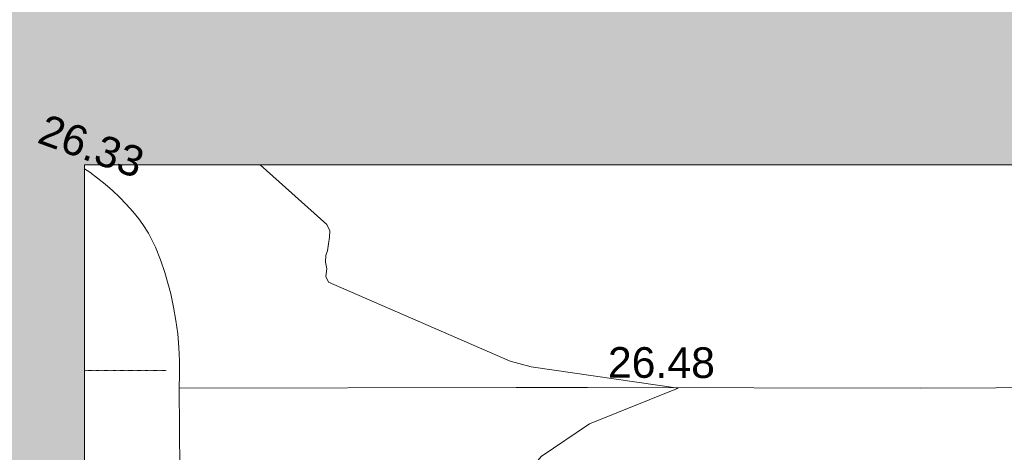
# Model space of a CAD drawing. Header units: millimetres. Extents: x -287732 to 520720, y -88450 to 287754.
# Tile 231 of 256: x 64489 to 76546, y 19351 to 24645. Entities that reach past the tile are written whole.
import ezdxf

# ---------------------------------------------------------------- set-up
doc = ezdxf.new("R2010")
doc.units = ezdxf.units.MM
doc.linetypes.add('Dash', pattern=[6, 3, -3])
doc.linetypes.add('IMPORT-UG_ELEC_STREET LIGHTING_QLB2 _2_', pattern=[2700, 1500, -300.0000000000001, 0, -250, 150, -300.0000000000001, 0, -200])
for name, color, linetype, lineweight, true_color in [('00_UAV_FOOTPATH', 7, 'Continuous', 9, 0xa50000), ('00_UAV_PARKING', 4, 'Continuous', 9, 0x00ffff), ('01_DTM_CONTOUR_MNR', 7, 'Continuous', 9, 0xa5a552), ('12333-PUM-2D-U-0001-C01 - Rev2_REVIT IMPORT_dwg', 7, 'Continuous', 9, 0x767676), ('A_RHA_Line', 7, 'Continuous', 9, 0x00a600), ('A_RHA_Line-RoomAreaSeperator', 4, 'Dash', 9, 0x00ffff)]:
    doc.layers.add(name, color=color, linetype=linetype, lineweight=lineweight, true_color=true_color)
doc.layers.add('A_RHA_Detail', color=7, linetype='Continuous', lineweight=9)
doc.styles.add('Swis721 Lt BT_2', font='swissl.ttf', dxfattribs={"height": 375})

# ---------------------------------------------------------------- blocks, each defined once
blk = doc.blocks.new('12333-PUM-2D-U-0001-C01 - Rev2_REVIT IMPORT_dwg_MGS62954_T2_Galway_ITM_3d_Rev1-2077680-Site Location Plan Proposed')
at = {"layer": '00_UAV_FOOTPATH', "color": 254, "true_color": 0xcccccc, "flags": 128}
blk.add_lwpolyline([(533968742.7295002, 725574397.8715001), (533972870.7295003, 725574333.8715001), (533973741.1404693, 725574316.6321561), (533977818.7295002, 725574235.8715001), (533978740.0307135, 725574224.9016196), (533983277.7295002, 725574170.8715003), (533983739.4126881, 725574161.6144856), (533988737.6945366, 725574061.3960452), (533988813.7295001, 725574059.8715003), (533991156.2511514, 725574020.8171735)], dxfattribs=at)
at = {"layer": '00_UAV_PARKING', "color": 254, "true_color": 0xcccccc, "flags": 128}
blk.add_lwpolyline([(533967631.175581, 725577100.8514503), (533967694.2023908, 725577056.901396), (533967788.7434891, 725576984.9091723), (533967880.1869371, 725576909.0211278), (533967968.3723121, 725576829.3703957), (533968053.1449071, 725576746.0967104), (533968134.3560023, 725576659.3461628), (533968211.8631255, 725576569.2709422), (533968285.530303, 725576476.0290718), (533968331.4048811, 725576408.0631341), (533968398.3399636, 725576297.6927491), (533968484.1239063, 725576127.430511), (533968541.0372626, 725575971.469433), (533968591.3697245, 725575813.2618753), (533968635.0329912, 725575653.0853881), (533968658.7295001, 725575552.8715003), (533968691.4296637, 725575390.1026847), (533968717.2850932, 725575226.1073048), (533968736.2504293, 725575061.1730633), (533968748.2924004, 725574895.5893115), (533968753.3898807, 725574729.6465392), (533968751.5339277, 725574563.6358668), (533968742.7295002, 725574397.8715001), (533968735.05467, 725573401.5320112)], dxfattribs=at)
at = {"layer": '01_DTM_CONTOUR_MNR', "color": 254, "true_color": 0xcccccc, "flags": 128}
blk.add_lwpolyline([(533967469.8062598, 725567856.0092281), (533968118.0332534, 725567899.8176979), (533968690.0000003, 725568060.0000002), (533968972.1390122, 725568115.9647456), (533969251.5623379, 725568952.1607072), (533970107.7597439, 725571012.409007), (533970490.0000002, 725571220.0000004), (533972370.0000001, 725572560.0000005), (533973160.2144932, 725573483.1445943), (533973759.2629704, 725573871.5912013), (533974850.0000002, 725574290.0000002), (533973058.0200253, 725574581.8986235), (533972801.1678881, 725574656.9525324), (533970593.8095239, 725575661.5734992), (533970564.0471379, 725575732.277536), (533970575.0000002, 725575825.0000004), (533970562.822978, 725575905.7774513), (533970567.7694612, 725575990.2544911), (533970587.6869149, 725576045.7042018), (533970603.5577551, 725576129.8620396), (533970617.2000957, 725576210.2930703), (533970620.9055062, 725576287.1804044), (533970585.7784045, 725576365.0852132), (533969781.3089985, 725577113.1946318)], dxfattribs=at)
at = {"layer": '00_UAV_FOOTPATH', "color": 251, "true_color": 0x666666, "insert": (533974000.8980345, 725574806.8141344), "char_height": 375, "width": 1495.902363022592, "attachment_point": 1, "rotation": 358.8653491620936, "line_spacing_factor": 1.005061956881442, "style": 'Swis721 Lt BT_2'}
blk.add_mtext('26.48', dxfattribs=at)
at = {"layer": '00_UAV_PARKING', "color": 251, "true_color": 0x666666, "insert": (533967175.2739301, 725577786.3903669), "char_height": 375, "width": 1495.902363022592, "attachment_point": 1, "rotation": 339.1306617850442, "line_spacing_factor": 1.005061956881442, "style": 'Swis721 Lt BT_2'}
blk.add_mtext('26.33', dxfattribs=at)
blk = doc.blocks.new('12333-PUM-2D-U-0001-C01 - Rev2_REVIT IMPORT_dwg-1620468-Site Location Plan Proposed')
blk.add_blockref('12333-PUM-2D-U-0001-C01 - Rev2_REVIT IMPORT_dwg_MGS62954_T2_Galway_ITM_3d_Rev1-2077680-Site Location Plan Proposed', (-533641079.6498471, -725615854.3561786))

msp = doc.modelspace()

# ---------------------------------------------------------------- hatches: boundary and pattern name
at = {"layer": 'A_RHA_Detail', "true_color": 0xff80c0}
h = msp.add_hatch(color=231, dxfattribs=at)
h.paths.add_polyline_path([(56188.28042545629, 24.99999962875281), (65283.05521156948, 24.99999962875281), (65283.05521156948, 22870.95558491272), (88583.301808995, 22870.95558491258), (88583.301808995, 36514.72878646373), (58436.48823028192, 36514.72878646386), (27815.30860791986, 49010.81821995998), (23668.6203268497, 30036.46950734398), (53307.6900862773, 23736.49074818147), (53307.6900862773, 14330.02375410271), (56155.84326007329, 14338.3166313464), (56184.85014944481, 1695.000547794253), (56184.85025759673, 205.5228286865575), (56084.50000007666, 200.5778279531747), (56084.50000007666, 24.99999962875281)])
h.paths.add_polyline_path([(24586.91955213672, 33847.40526666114), (24586.89580502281, 33847.41031426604), (24501.47018237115, 33847.41031426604)])
h.paths.add_polyline_path([(104690.1273206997, 36764.46481787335), (106330.8217241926, 36764.46481787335), (106330.8217241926, 43494.46481787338), (99600.82172419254, 43494.46481787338), (99600.82172419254, 36764.46481787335), (100733.7848329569, 36764.46481787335)])

# ---------------------------------------------------------------- linework, layer by layer
at = {"layer": 'A_RHA_Line', "color": 7}
for p, q in [((65283.05521156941, 24.9999996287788), (65283.05521156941, 22870.95558491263)), ((65283.05521156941, 22870.95558491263), (88583.30180899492, 22870.95558491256))]:
    msp.add_line(p, q, dxfattribs=at)
at = {"layer": 'A_RHA_Line-RoomAreaSeperator'}
msp.add_line((65283.05521156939, 20352.2287864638), (66283.05521156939, 20352.2287864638), dxfattribs=at)

# ---------------------------------------------------------------- block references
at = {"layer": '12333-PUM-2D-U-0001-C01 - Rev2_REVIT IMPORT_dwg', "color": 254, "linetype": 'IMPORT-UG_ELEC_STREET LIGHTING_QLB2 _2_', "true_color": 0xffd4d4, "rotation": 0.9999999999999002}
msp.add_blockref('12333-PUM-2D-U-0001-C01 - Rev2_REVIT IMPORT_dwg-1620468-Site Location Plan Proposed', (-261895.0770586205, 55869.5817132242), dxfattribs=at)

doc.saveas('drawing.dxf')
